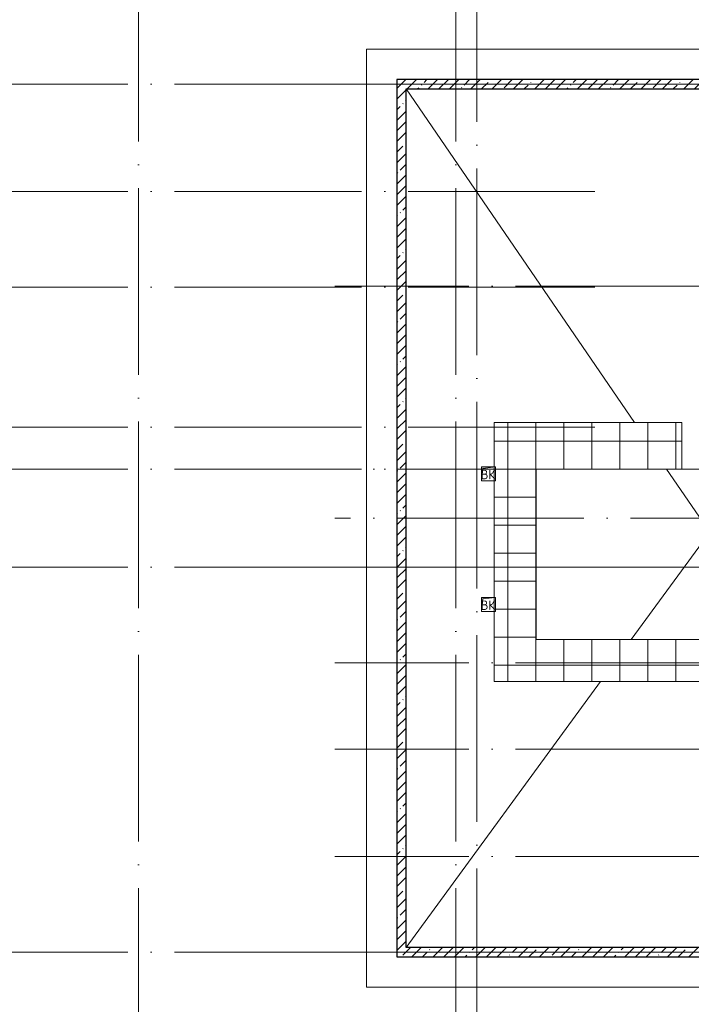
# Model space of a CAD drawing. Header units: millimetres. Extents: x -30540 to 143646, y -11730 to 123410.
# Tile 87 of 114: x 55543 to 69931, y 74333 to 95435. Entities that reach past the tile are written whole.
import ezdxf

# ---------------------------------------------------------------- set-up
doc = ezdxf.new("R2010")
doc.units = ezdxf.units.MM
doc.linetypes.add('ADSK_Линия сетки', pattern=[5000, 4000, -500, 0, -500])
for name, color, linetype, lineweight in [('A-____-NOTE-TEXT', 7, 'Continuous', 18), ('A-FLOR-____-OTLN', 7, 'Continuous', 18), ('A-ROOF-____-OTLN', 7, 'Continuous', 18), ('A-ROOF-____-PATT', 7, 'Continuous', 18), ('A-WALL-____-MCUT', 7, 'Continuous', 40), ('A-WALL-____-PATT', 7, 'Continuous', 40), ('M-EQPM-____-OTLN', 7, 'Continuous', 18), ('S-GRID-____-OTLN', 7, 'Continuous', 9)]:
    doc.layers.add(name, color=color, linetype=linetype, lineweight=lineweight)
doc.styles.add('GOST Common', font='GOST_Common.ttf', dxfattribs={"height": 200})
pattern_1 = [(45, (0, 0), (-228.0985, 228.0985), []), (45, (228.1, 0), (-228.0985, 228.0985), [403.225, -80.645, 6.706, -73.939])]

# ---------------------------------------------------------------- blocks, each defined once
blk = doc.blocks.new('АР_Канал вертикальный прямоугольный - ВК-6741383-Кровля')
at = {"layer": 'M-EQPM-____-OTLN', "lineweight": 13, "true_color": 0xe2e2e2}
blk.add_hatch(color=254, dxfattribs=at).paths.add_polyline_path([(-150, -150), (-120, 120), (150, 150), (-150, 150)])
at = {"layer": 'M-EQPM-____-OTLN', "color": 253, "lineweight": 13, "true_color": 0xaaaaaa}
for p, q in [((150, 150), (-150, 150)), ((-150, 150), (-150, -150)), ((150, 150), (-150, 150)), ((-150, 150), (-150, -150)), ((-150, -150), (-150, 150)), ((-150, 150), (150, 150)), ((-150, -150), (-120, 120)), ((-150, -150), (-120, 120)), ((-120, 120), (150, 150)), ((-120, 120), (150, 150)), ((150, -150), (150, 150)), ((150, 150), (150, -150)), ((-150, -150), (150, -150)), ((150, -150), (-150, -150))]:
    blk.add_line(p, q, dxfattribs=at)
blk = doc.blocks.new('Наметкина 10_РД_АР_К3_отсоединено_rvt-1-Кровля')
at = {"layer": 'A-ROOF-____-PATT', "lineweight": 5, "true_color": 0xe4e4e4}
h = blk.add_hatch(dxfattribs=at)
h.set_pattern_fill('FP_14', color=254, style=0, pattern_type=2)
h.set_pattern_definition([(0, (0, 0), (0, 600), []), (90, (0, 0), (-600, 4e-14), [])])
h.paths.add_polyline_path([(85102, 76250), (85102, 85261), (88675, 85261), (88675, 89725), (95725, 89725), (95725, 86172), (95752, 86172), (95752, 81329), (95725, 81329), (95725, 81020), (93155, 81020), (93155, 77690), (94055, 77690), (94055, 80120), (96625, 80120), (96625, 85950), (99800, 85950), (99800, 88410), (103092, 88410), (103092, 81075), (102046, 81075), (102045, 81075), (100100, 81075), (100100, 80175), (108900, 80175), (108900, 81422), (113980, 81422), (113980, 78900), (125861, 78900), (125861, 89310), (109999, 89310), (109999, 92648), (103092, 92648), (103092, 89310), (96676, 89310), (96676, 90625), (75677, 90625), (75677, 89725), (87775, 89725), (87775, 86161), (84202, 86161), (84202, 81350), (82202, 81350), (82202, 80390), (75135, 80390), (75135, 82150), (66605, 82150), (66605, 85800), (69729, 85800), (69729, 86800), (65705, 86800), (65705, 85850), (65735, 85850), (65705, 85847), (65705, 83050), (65735, 83050), (65705, 83047), (65705, 81250), (73695, 81250), (73695, 79490), (82202, 79490), (82202, 78250), (84332, 78250), (84332, 76250), (84990, 76250)])
h.paths.add_polyline_path([(114880, 79800), (114880, 82322), (108000, 82322), (108000, 81075), (104005, 81075), (104005, 91748), (109099, 91748), (109099, 85625), (114880, 85625), (114880, 88410), (124961, 88410), (124961, 85827), (125007, 85827), (125007, 83674), (124961, 83674), (124961, 79800), (117687, 79800)])
h.paths.add_polyline_path([(97705, 86000), (97705, 86300), (98005, 86300), (97735, 86270)])
h.paths.add_polyline_path([(113980, 86525), (109999, 86525), (109999, 88410), (113980, 88410), (113980, 87375)])
at = {"layer": 'A-WALL-____-PATT', "lineweight": 5, "true_color": 0xcccccc}
h = blk.add_hatch(dxfattribs=at)
h.set_pattern_fill('FP_11', color=254, style=0, pattern_type=2)
h.set_pattern_definition(pattern_1)
h.paths.add_polyline_path([(63625, 75350), (63825, 75350), (63825, 94150), (63625, 94150), (63625, 87375)])
h = blk.add_hatch(dxfattribs=at)
h.set_pattern_fill('FP_11', color=254, style=0, pattern_type=2)
h.set_pattern_definition(pattern_1)
h.paths.add_polyline_path([(71455, 93950), (71455, 94150), (63825, 94150), (63825, 93950), (68641, 93950)])
h = blk.add_hatch(dxfattribs=at)
h.set_pattern_fill('FP_11', color=254, style=0, pattern_type=2)
h.set_pattern_definition(pattern_1)
h.paths.add_polyline_path([(93705, 75350), (93705, 75550), (63825, 75550), (63825, 75350), (84990, 75350)])
at = {"layer": 'A-FLOR-____-OTLN', "color": 254, "lineweight": 13, "true_color": 0xcccccc}
for p, q in [((128255, 94800), (62975, 94800)), ((62975, 94800), (62975, 74700)), ((62975, 74700), (128255, 74700))]:
    blk.add_line(p, q, dxfattribs=at)
at = {"layer": 'A-ROOF-____-OTLN', "color": 254, "lineweight": 13, "true_color": 0xcccccc}
for p, q in [((68717, 86800), (63825, 93950)), ((65705, 81250), (65705, 86800)), ((69729, 86800), (65705, 86800)), ((69729, 85800), (69729, 86800)), ((66605, 85800), (66605, 82150)), ((66605, 85800), (69729, 85800)), ((70325, 84450), (69402, 85800)), ((68646, 82150), (70325, 84450)), ((75135, 82150), (66605, 82150)), ((63825, 75550), (67988, 81250)), ((65705, 81250), (73695, 81250))]:
    blk.add_line(p, q, dxfattribs=at)
at = {"layer": 'A-WALL-____-MCUT', "color": 254, "lineweight": 30, "true_color": 0xcccccc}
for p, q in [((63825, 94150), (63625, 94150)), ((63625, 94150), (63625, 75350)), ((71455, 94150), (63825, 94150)), ((63825, 75550), (63825, 93950)), ((63825, 93950), (71455, 93950)), ((93705, 75550), (63825, 75550)), ((63625, 75350), (63825, 75350)), ((63825, 75350), (93705, 75350))]:
    blk.add_line(p, q, dxfattribs=at)
at = {"layer": 'M-EQPM-____-OTLN', "color": 253, "lineweight": 5, "true_color": 0xaaaaaa}
for p in [(65585, 85700), (65585, 82900)]:
    blk.add_blockref('АР_Канал вертикальный прямоугольный - ВК-6741383-Кровля', p, dxfattribs=at)
at = {"layer": 'A-____-NOTE-TEXT', "color": 253, "lineweight": 5, "true_color": 0xaaaaaa, "char_height": 200, "width": 400.84, "attachment_point": 1, "style": 'GOST Common'}
for insert in [(65423, 85787), (65423, 82987)]:
    blk.add_mtext('ВК', dxfattribs=dict(at, insert=insert))

msp = doc.modelspace()

# ---------------------------------------------------------------- linework, layer by layer
at = {"layer": 'S-GRID-____-OTLN', "color": 253, "linetype": 'ADSK_Линия сетки', "true_color": 0xaaaaaa}
for p, q in [((58085.3, 67824.7), (58085.3, 122287.9)), ((64885.3, 67824.7), (64885.3, 122287.9)), ((65335.3, 53245.6), (65335.3, 100101.1)), ((67863.4, 94050), (9800.2, 94050)), ((135169, 94050), (62296.8, 94050)), ((67863.4, 91750), (9800.2, 91750)), ((67863.4, 89700), (9800.2, 89700)), ((135169, 89725), (62296.8, 89725)), ((67863.4, 86700), (9800.2, 86700)), ((67863.4, 85800), (9800.2, 85800)), ((132629, 85800), (62296.8, 85800)), ((132629, 84750), (62296.8, 84750)), ((67863.4, 83700), (9800.2, 83700)), ((135169, 83700), (62296.8, 83700)), ((135169, 81650), (62296.8, 81650)), ((135169, 79800), (62296.8, 79800)), ((135169, 77500), (62296.8, 77500)), ((67863.4, 75450), (9800.2, 75450)), ((135169, 75450), (62296.8, 75450))]:
    msp.add_line(p, q, dxfattribs=at)

# ---------------------------------------------------------------- block references
at = {"lineweight": 5}
msp.add_blockref('Наметкина 10_РД_АР_К3_отсоединено_rvt-1-Кровля', (0, 0), dxfattribs=at)

doc.saveas('drawing.dxf')
